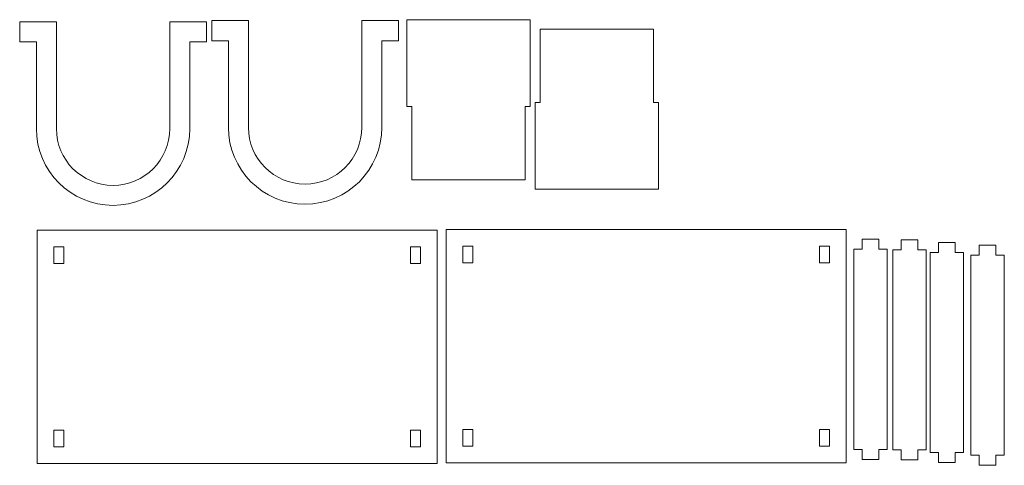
# Model space of a CAD drawing. Header units: millimetres. Extents: x 7 to 302, y 774 to 908.
import ezdxf

# ---------------------------------------------------------------- set-up
doc = ezdxf.new("R2010")
doc.units = ezdxf.units.MM

msp = doc.modelspace()

# ---------------------------------------------------------------- linework, layer by layer
at = {"color": 7, "linetype": 'Continuous', "lineweight": 15}
for p, q in [((6.89, 901.19), (6.89, 907.19)), ((17.89, 907.19), (6.89, 907.19)), ((17.89, 875.19), (17.89, 907.19)), ((51.89, 907.19), (51.89, 875.19)), ((62.89, 907.19), (51.89, 907.19)), ((62.89, 907.19), (62.89, 901.19)), ((64.49, 901.55), (64.49, 907.55)), ((75.49, 907.55), (64.49, 907.55)), ((75.49, 875.55), (75.49, 907.55)), ((120.49, 907.55), (109.49, 907.55)), ((109.49, 907.55), (109.49, 875.55)), ((120.49, 907.55), (120.49, 901.55)), ((123, 881.84), (123, 907.84)), ((160, 907.84), (123, 907.84)), ((160, 881.84), (160, 907.84)), ((162.95, 883), (162.95, 905)), ((162.95, 905), (196.95, 905)), ((196.95, 883), (196.95, 905)), ((6.89, 901.19), (11.89, 901.19)), ((11.89, 901.19), (11.89, 875.19)), ((62.89, 901.19), (57.89, 901.19)), ((57.89, 875.19), (57.89, 901.19)), ((64.49, 901.55), (69.49, 901.55)), ((69.49, 901.55), (69.49, 875.55)), ((120.49, 901.55), (115.49, 901.55)), ((115.49, 875.55), (115.49, 901.55)), ((161.45, 883), (161.45, 857)), ((162.95, 883), (161.45, 883)), ((196.95, 883), (198.45, 883)), ((198.45, 883), (198.45, 857)), ((124.5, 881.84), (123, 881.84)), ((124.5, 881.84), (124.5, 859.84)), ((158.5, 881.84), (160, 881.84)), ((158.5, 881.84), (158.5, 859.84)), ((158.5, 859.84), (124.5, 859.84)), ((198.45, 857), (161.45, 857)), ((132.1, 844.77), (12.1, 844.77)), ((12.1, 844.77), (12.1, 774.77)), ((132.1, 774.77), (132.1, 844.77)), ((134.79, 844.99), (134.79, 774.99)), ((254.79, 844.99), (134.79, 844.99)), ((254.79, 774.99), (254.79, 844.99)), ((259.51, 839.06), (259.51, 842.06)), ((259.51, 842.06), (264.51, 842.06)), ((264.51, 839.06), (264.51, 842.06)), ((271.23, 838.88), (271.23, 841.88)), ((271.23, 841.88), (276.23, 841.88)), ((276.23, 838.88), (276.23, 841.88)), ((17.1, 839.77), (17.1, 834.77)), ((20.1, 839.77), (17.1, 839.77)), ((20.1, 834.77), (20.1, 839.77)), ((124.1, 839.77), (124.1, 834.77)), ((127.1, 839.77), (124.1, 839.77)), ((127.1, 834.77), (127.1, 839.77)), ((142.79, 839.99), (139.79, 839.99)), ((139.79, 839.99), (139.79, 834.99)), ((142.79, 834.99), (142.79, 839.99)), ((249.79, 839.99), (246.79, 839.99)), ((246.79, 839.99), (246.79, 834.99)), ((249.79, 834.99), (249.79, 839.99)), ((257.01, 839.06), (257.01, 779.06)), ((257.01, 839.06), (259.51, 839.06)), ((264.51, 839.06), (267.01, 839.06)), ((267.01, 839.06), (267.01, 779.06)), ((268.73, 838.88), (268.73, 778.88)), ((268.73, 838.88), (271.23, 838.88)), ((276.23, 838.88), (278.73, 838.88)), ((278.73, 838.88), (278.73, 778.88)), ((282.46, 838.07), (282.46, 841.07)), ((282.46, 841.07), (287.46, 841.07)), ((287.46, 838.07), (287.46, 841.07)), ((294.69, 837.28), (294.69, 840.28)), ((294.69, 840.28), (299.69, 840.28)), ((299.69, 837.28), (299.69, 840.28)), ((279.96, 838.07), (279.96, 778.07)), ((279.96, 838.07), (282.46, 838.07)), ((287.46, 838.07), (289.96, 838.07)), ((289.96, 838.07), (289.96, 778.07)), ((292.19, 837.28), (292.19, 777.28)), ((292.19, 837.28), (294.69, 837.28)), ((299.69, 837.28), (302.19, 837.28)), ((302.19, 837.28), (302.19, 777.28)), ((17.1, 834.77), (20.1, 834.77)), ((124.1, 834.77), (127.1, 834.77)), ((139.79, 834.99), (142.79, 834.99)), ((246.79, 834.99), (249.79, 834.99)), ((20.1, 784.77), (17.1, 784.77)), ((17.1, 784.77), (17.1, 779.77)), ((20.1, 779.77), (20.1, 784.77)), ((127.1, 784.77), (124.1, 784.77)), ((124.1, 784.77), (124.1, 779.77)), ((127.1, 779.77), (127.1, 784.77)), ((142.79, 784.99), (139.79, 784.99)), ((139.79, 784.99), (139.79, 779.99)), ((142.79, 779.99), (142.79, 784.99)), ((246.79, 784.99), (246.79, 779.99)), ((249.79, 784.99), (246.79, 784.99)), ((249.79, 779.99), (249.79, 784.99)), ((17.1, 779.77), (20.1, 779.77)), ((124.1, 779.77), (127.1, 779.77)), ((139.79, 779.99), (142.79, 779.99)), ((246.79, 779.99), (249.79, 779.99)), ((257.01, 779.06), (259.51, 779.06)), ((259.51, 779.06), (259.51, 776.06)), ((264.51, 779.06), (267.01, 779.06)), ((264.51, 779.06), (264.51, 776.06)), ((268.73, 778.88), (271.23, 778.88)), ((271.23, 778.88), (271.23, 775.88)), ((276.23, 778.88), (278.73, 778.88)), ((276.23, 778.88), (276.23, 775.88)), ((279.96, 778.07), (282.46, 778.07)), ((282.46, 778.07), (282.46, 775.07)), ((287.46, 778.07), (289.96, 778.07)), ((287.46, 778.07), (287.46, 775.07)), ((292.19, 777.28), (294.69, 777.28)), ((294.69, 777.28), (294.69, 774.28)), ((299.69, 777.28), (302.19, 777.28)), ((299.69, 777.28), (299.69, 774.28)), ((12.1, 774.77), (132.1, 774.77)), ((134.79, 774.99), (254.79, 774.99)), ((259.51, 776.06), (264.51, 776.06)), ((271.23, 775.88), (276.23, 775.88)), ((282.46, 775.07), (287.46, 775.07)), ((294.69, 774.28), (299.69, 774.28))]:
    msp.add_line(p, q, dxfattribs=at)
for centre, radius in [((34.89, 875.19), 23), ((34.89, 875.19), 17), ((92.49, 875.55), 23), ((92.49, 875.55), 17)]:
    msp.add_arc(centre, radius, 180, 0, dxfattribs=at)

doc.saveas('drawing.dxf')
